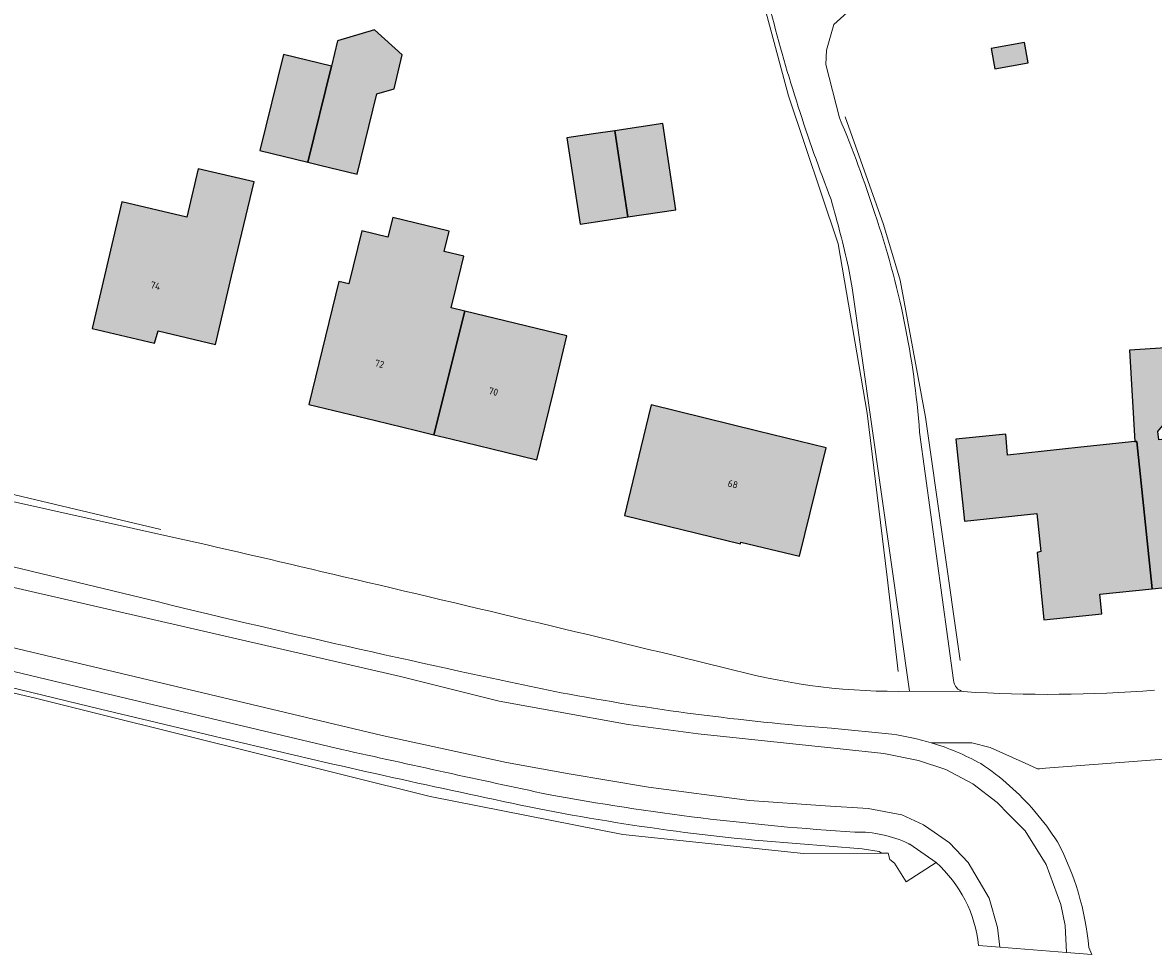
# Model space of a CAD drawing. Header units: metres. Extents: x 195286 to 196278, y 327273 to 327838.
# Tile 7 of 46: x 195481 to 195562, y 327273 to 327339. Entities that reach past the tile are written whole.
import ezdxf
from ezdxf.enums import TextEntityAlignment as Align

# ---------------------------------------------------------------- set-up
doc = ezdxf.new("R2010")
doc.units = ezdxf.units.M
for name, color, linetype, lineweight in [('B-WE-GR-BEPLANTING_CULTUUR_BOSPLANTSOEN-GV', 253, 'Continuous', 18), ('B-WE-IE-TERREINAFSCHEIDING_KUNSTMATIG_HEKWERK-G', 253, 'IE-TERREINAFSCHEIDING-KUNSTMATIG', 18), ('B-WE-OG-BEBOUWING-GV', 250, 'Continuous', 25), ('B-WE-OG-BEBOUWING-T18', 1, 'Continuous', 25), ('B-WE-OG-TERREIN_BEGROEID-GV', 253, 'Continuous', 9), ('B-WE-OG-TERREIN_ERF-GV', 253, 'Continuous', 9), ('B-WE-VH-GESLOTENVERHARDING_ASFALT-GV', 253, 'Continuous', 9), ('B-WE-VH-TEGEL-GV', 253, 'Continuous', 9)]:
    doc.layers.add(name, color=color, linetype=linetype, lineweight=lineweight)
doc.layers.add('B-WE-OG-BEBOUWING-V', color=7, linetype='Continuous', lineweight=5, true_color=0xfff3f2)
doc.styles.add('NLCS-ISO-M200-T18', font='NLCS-ISO.ttf', dxfattribs={"height": 0.36})
doc.linetypes.add('IE-TERREINAFSCHEIDING-KUNSTMATIG', pattern='A,4,[82,NLCS.SHX,S=0.75,R=90,X=0,Y=0],4,-2', length=10)

msp = doc.modelspace()

# ---------------------------------------------------------------- hatches: boundary and pattern name
at = {"layer": 'B-WE-OG-BEBOUWING-V'}
for points in [[(195501.348, 327329.049), (195502.2, 327328.84), (195504.854, 327328.189), (195506.258, 327333.915), (195507.489, 327334.285), (195508.071, 327336.7), (195506.102, 327338.492), (195503.455, 327337.696), (195503.028, 327335.897)], [(195550.285, 327335.705), (195552.654, 327336.13), (195552.396, 327337.571), (195550.027, 327337.146)], [(195503.028, 327335.897), (195499.614, 327336.734), (195497.935, 327329.886), (195501.348, 327329.049)], [(195524.149, 327325.145), (195527.56, 327325.661), (195526.63, 327331.808), (195523.219, 327331.291)], [(195522.616, 327324.913), (195524.149, 327325.145), (195523.219, 327331.291), (195521.687, 327331.06), (195519.807, 327330.776), (195520.737, 327324.629)], [(195495.916, 327320.924), (195497.514, 327327.64), (195493.543, 327328.58), (195492.726, 327325.13), (195488.105, 327326.224), (195487.123, 327322.075), (195485.971, 327317.21), (195490.429, 327316.154), (195490.688, 327317.028), (195494.759, 327316.06)], [(195503.563, 327320.55), (195502.612, 327316.644), (195501.429, 327311.786), (195506.17, 327310.631), (195509.085, 327309.921), (195510.321, 327309.62), (195512.525, 327318.439), (195511.555, 327318.675), (195512.262, 327321.577), (195512.452, 327322.36), (195511.07, 327322.696), (195511.422, 327324.14), (195507.4, 327325.119), (195507.058, 327323.712), (195505.189, 327324.168), (195504.266, 327320.379)], [(195512.525, 327318.439), (195510.321, 327309.62), (195511.537, 327309.324), (195514.452, 327308.613), (195517.658, 327307.832), (195518.841, 327312.69), (195519.809, 327316.665)], [(195568.277, 327309.935), (195563.088, 327309.391), (195561.965, 327309.273), (195561.905, 327309.851), (195562.779, 327310.926), (195562.481, 327315.811), (195559.878, 327315.653), (195560.275, 327309.139), (195560.416, 327309.154), (195561.497, 327298.642), (195569.355, 327299.45)], [(195525.81, 327311.75), (195525.077, 327308.721), (195523.901, 327303.861), (195532.165, 327301.86), (195532.188, 327301.976), (195536.372, 327300.974), (195538.264, 327308.701), (195533.407, 327309.89)], [(195551.065, 327309.672), (195547.515, 327309.3), (195548.125, 327303.472), (195553.291, 327304.017), (195553.565, 327301.295), (195553.313, 327301.233), (195553.773, 327296.444), (195557.913, 327296.866), (195557.774, 327298.259), (195561.497, 327298.642), (195560.416, 327309.154), (195560.275, 327309.139), (195556.421, 327308.735), (195551.203, 327308.178)]]:
    msp.add_hatch(color=256, dxfattribs=at).paths.add_polyline_path(points)

# ---------------------------------------------------------------- linework, layer by layer
at = {"layer": 'B-WE-GR-BEPLANTING_CULTUUR_BOSPLANTSOEN-GV'}
msp.add_lwpolyline([(195459.355, 327296.161), (195481.941, 327290.858), (195486.32, 327289.766), (195510.074, 327283.844), (195523.779, 327281.135), (195536.65, 327279.782), (195542.208, 327279.804)], dxfattribs=at)
msp.add_lwpolyline([(195514.05, 327283.755, -0.007278), (195494.647, 327288.154)], format="xyb", dxfattribs=at)
at = {"layer": 'B-WE-IE-TERREINAFSCHEIDING_KUNSTMATIG_HEKWERK-G'}
for points in [[(195543.407, 327292.747), (195542.617, 327299.479), (195541.207, 327311.167), (195539.139, 327323.233), (195535.591, 327333.771), (195532.644, 327344.765), (195531.428, 327350.671)], [(195547.817, 327293.531), (195545.358, 327310.882), (195543.544, 327320.633), (195542.361, 327324.601), (195539.63, 327332.289)], [(195462.146, 327309.7), (195490.881, 327302.873)]]:
    msp.add_lwpolyline(points, dxfattribs=at)
at = {"layer": 'B-WE-OG-BEBOUWING-GV'}
for points in [[(195501.348, 327329.049), (195502.2, 327328.84), (195504.854, 327328.189), (195506.258, 327333.915), (195507.489, 327334.285), (195508.071, 327336.7), (195506.102, 327338.492), (195503.455, 327337.696), (195503.028, 327335.897)], [(195550.285, 327335.705), (195552.654, 327336.13), (195552.396, 327337.571), (195550.027, 327337.146)], [(195503.028, 327335.897), (195499.614, 327336.734), (195497.935, 327329.886), (195501.348, 327329.049)], [(195524.149, 327325.145), (195527.56, 327325.661), (195526.63, 327331.808), (195523.219, 327331.291)], [(195522.616, 327324.913), (195524.149, 327325.145), (195523.219, 327331.291), (195521.687, 327331.06), (195519.807, 327330.776), (195520.737, 327324.629)], [(195495.916, 327320.924), (195497.514, 327327.64), (195493.543, 327328.58), (195492.726, 327325.13), (195488.105, 327326.224), (195487.123, 327322.075), (195485.971, 327317.21), (195490.429, 327316.154), (195490.688, 327317.028), (195494.759, 327316.06)], [(195503.563, 327320.55), (195502.612, 327316.644), (195501.429, 327311.786), (195506.17, 327310.631), (195509.085, 327309.921), (195510.321, 327309.62), (195512.525, 327318.439), (195511.555, 327318.675), (195512.262, 327321.577), (195512.452, 327322.36), (195511.07, 327322.696), (195511.422, 327324.14), (195507.4, 327325.119), (195507.058, 327323.712), (195505.189, 327324.168), (195504.266, 327320.379)], [(195512.525, 327318.439), (195510.321, 327309.62), (195511.537, 327309.324), (195514.452, 327308.613), (195517.658, 327307.832), (195518.841, 327312.69), (195519.809, 327316.665)], [(195568.277, 327309.935), (195563.088, 327309.391), (195561.965, 327309.273), (195561.905, 327309.851), (195562.779, 327310.926), (195562.481, 327315.811), (195559.878, 327315.653), (195560.275, 327309.139), (195560.416, 327309.154), (195561.497, 327298.642), (195569.355, 327299.45)], [(195525.81, 327311.75), (195525.077, 327308.721), (195523.901, 327303.861), (195532.165, 327301.86), (195532.188, 327301.976), (195536.372, 327300.974), (195538.264, 327308.701), (195533.407, 327309.89)], [(195551.065, 327309.672), (195547.515, 327309.3), (195548.125, 327303.472), (195553.291, 327304.017), (195553.565, 327301.295), (195553.313, 327301.233), (195553.773, 327296.444), (195557.913, 327296.866), (195557.774, 327298.259), (195561.497, 327298.642), (195560.416, 327309.154), (195560.275, 327309.139), (195556.421, 327308.735), (195551.203, 327308.178)]]:
    msp.add_lwpolyline(points, close=True, dxfattribs=at)
at = {"layer": 'B-WE-OG-TERREIN_BEGROEID-GV'}
for points in [[(195459.819, 327297.666), (195459.557, 327296.618), (195486.577, 327290.081), (195494.647, 327288.154)], [(195533.79, 327280.679), (195540.829, 327280.118), (195542.048, 327279.925), (195542.208, 327279.804), (195542.684, 327279.806), (195542.8, 327279.357), (195543.136, 327279.104), (195543.97, 327277.767), (195546.101, 327279.14)]]:
    msp.add_lwpolyline(points, dxfattribs=at)
for points in [[(195514.05, 327283.755, 0.031617), (195533.79, 327280.679)], [(195544.157, 327280.48, 0.119053), (195540.326, 327281.308)]]:
    msp.add_lwpolyline(points, format="xyb", dxfattribs=at)
at = {"layer": 'B-WE-OG-TERREIN_ERF-GV'}
for points in [[(195538.625, 327326.386, -0.029509), (195534.337, 327339.754)], [(195539.876, 327321.547, 0.011305), (195538.625, 327326.386)], [(195541.74, 327325.383, -0.064672), (195544.929, 327309.813)], [(195503.888, 327299.508, -0.002662), (195531.708, 327292.85)], [(195547.349, 327292.14, 0.352737), (195548.066, 327291.318)], [(195548.066, 327291.318, 0.036075), (195561.676, 327291.427)]]:
    msp.add_lwpolyline(points, format="xyb", dxfattribs=at)
for points in [[(195502.2, 327328.84), (195501.348, 327329.049), (195497.935, 327329.886), (195499.614, 327336.734), (195503.028, 327335.897), (195503.455, 327337.696), (195506.102, 327338.492), (195508.071, 327336.7), (195507.489, 327334.285), (195506.258, 327333.915), (195504.854, 327328.189)], [(195550.285, 327335.705), (195550.027, 327337.146), (195552.396, 327337.571), (195552.654, 327336.13)], [(195524.149, 327325.145), (195522.616, 327324.913), (195520.737, 327324.629), (195519.807, 327330.776), (195521.687, 327331.06), (195523.219, 327331.291), (195526.63, 327331.808), (195527.56, 327325.661)], [(195497.514, 327327.64), (195495.916, 327320.924), (195494.759, 327316.06), (195490.688, 327317.028), (195490.429, 327316.154), (195485.971, 327317.21), (195487.123, 327322.075), (195488.105, 327326.224), (195492.726, 327325.13), (195493.543, 327328.58)], [(195502.612, 327316.644), (195503.563, 327320.55), (195504.266, 327320.379), (195505.189, 327324.168), (195507.058, 327323.712), (195507.4, 327325.119), (195511.422, 327324.14), (195511.07, 327322.696), (195512.452, 327322.36), (195512.262, 327321.577), (195511.555, 327318.675), (195512.525, 327318.439), (195519.809, 327316.665), (195518.841, 327312.69), (195517.658, 327307.832), (195514.452, 327308.613), (195511.537, 327309.324), (195510.321, 327309.62), (195509.085, 327309.921), (195506.17, 327310.631), (195501.429, 327311.786)], [(195525.077, 327308.721), (195525.81, 327311.75), (195533.407, 327309.89), (195538.264, 327308.701), (195536.372, 327300.974), (195532.188, 327301.976), (195532.165, 327301.86), (195523.901, 327303.861)]]:
    msp.add_lwpolyline(points, close=True, dxfattribs=at)
for points in [[(195540.117, 327320.09), (195539.876, 327321.547)], [(195569.355, 327299.45), (195561.497, 327298.642), (195557.774, 327298.259), (195557.913, 327296.866), (195553.773, 327296.444), (195553.313, 327301.233), (195553.565, 327301.295), (195553.291, 327304.017), (195548.125, 327303.472), (195547.515, 327309.3), (195551.065, 327309.672), (195551.203, 327308.178), (195556.421, 327308.735), (195560.275, 327309.139), (195559.878, 327315.653), (195562.481, 327315.811)], [(195544.929, 327309.813), (195547.349, 327292.14)]]:
    msp.add_lwpolyline(points, dxfattribs=at)
at = {"layer": 'B-WE-VH-GESLOTENVERHARDING_ASFALT-GV'}
for points in [[(195539.221, 327332.206), (195538.249, 327336.001), (195538.295, 327337.039), (195538.83, 327338.858), (195540.243, 327340.136), (195546.697, 327344.244), (195546.303, 327345.185), (195552.462, 327348.374), (195561.296, 327351.307), (195561.472, 327350.234)], [(195540.117, 327320.09), (195544.203, 327291.344)], [(195524.157, 327288.982), (195518.924, 327289.922), (195514.981, 327290.629), (195507.959, 327292.399), (195475.015, 327299.983), (195461.261, 327303.4), (195460.197, 327299.167), (195475.263, 327295.658), (195506.646, 327288.185), (195515.497, 327286.28), (195519.964, 327285.449)], [(195524.157, 327288.982), (195529.159, 327288.321), (195539.277, 327287.232), (195542.388, 327286.898), (195544.857, 327286.413), (195546.79, 327285.768), (195548.726, 327284.743), (195550.464, 327283.411), (195551.3, 327282.567), (195552.453, 327281.403), (195553.957, 327279.01), (195554.994, 327276.145), (195555.308, 327274.659), (195555.386, 327272.733), (195557.191, 327272.593), (195556.99, 327273.096)], [(195550.646, 327273.1), (195555.386, 327272.733)]]:
    msp.add_lwpolyline(points, dxfattribs=at)
for points in [[(195541.74, 327325.383, 0.024187), (195539.221, 327332.206)], [(195538.65, 327288.708, -0.026643), (195519.392, 327291.237)], [(195545.757, 327287.676, 0.039099), (195542.957, 327288.285)], [(195549.299, 327286.186, 0.052564), (195545.757, 327287.676)], [(195553.145, 327282.784, 0.068446), (195549.299, 327286.186)], [(195554.759, 327280.605, 0.035626), (195553.145, 327282.784)], [(195556.99, 327273.096, 0.098884), (195554.759, 327280.605)]]:
    msp.add_lwpolyline(points, format="xyb", dxfattribs=at)
at = {"layer": 'B-WE-VH-TEGEL-GV'}
for points in [[(195491.81, 327302.314), (195462.623, 327308.814), (195461.597, 327304.731), (195490.711, 327297.708)], [(195459.819, 327297.666), (195487.057, 327291.153), (195503.773, 327287.195)], [(195548.066, 327291.318), (195544.203, 327291.344)], [(195538.65, 327288.708), (195542.957, 327288.285)], [(195545.757, 327287.676), (195548.643, 327287.676), (195549.962, 327287.341), (195552.441, 327286.22), (195553.341, 327285.814), (195553.482, 327285.819), (195553.904, 327285.864), (195564.826, 327286.687), (195565.787, 327286.762)], [(195549.129, 327273.218), (195550.646, 327273.1), (195550.478, 327274.499), (195549.878, 327276.601), (195548.392, 327279.138), (195547.073, 327280.554), (195545.959, 327281.305), (195545.2, 327281.816), (195543.671, 327282.542), (195541.263, 327282.984), (195538.195, 327283.191), (195532.824, 327283.555), (195525.61, 327284.521), (195519.964, 327285.449)], [(195544.157, 327280.48), (195544.198, 327280.459), (195544.24, 327280.439), (195546.101, 327279.14)]]:
    msp.add_lwpolyline(points, dxfattribs=at)
for points in [[(195503.888, 327299.508, 0.001995), (195491.81, 327302.314)], [(195490.711, 327297.708, 0.008474), (195519.392, 327291.237)], [(195544.203, 327291.344, -0.069471), (195531.708, 327292.85)], [(195503.773, 327287.195, 0.002323), (195518.459, 327283.993)], [(195518.459, 327283.993, 0.030047), (195540.326, 327281.308)], [(195546.101, 327279.14, -0.188002), (195549.129, 327273.218)]]:
    msp.add_lwpolyline(points, format="xyb", dxfattribs=at)

# ---------------------------------------------------------------- texts
at = {"layer": 'B-WE-OG-BEBOUWING-T18', "style": 'NLCS-ISO-M200-T18'}
for s, rotation, p in [('74', 346.7, (195490.491, 327320.25)), ('72', 346.4, (195506.455, 327314.679)), ('70', 346.3, (195514.569, 327312.702)), ('68', 346.4, (195531.628, 327306.106))]:
    msp.add_text(s, height=0.5, rotation=rotation, dxfattribs=at).set_placement(p, align=Align.MIDDLE)

doc.saveas('drawing.dxf')
